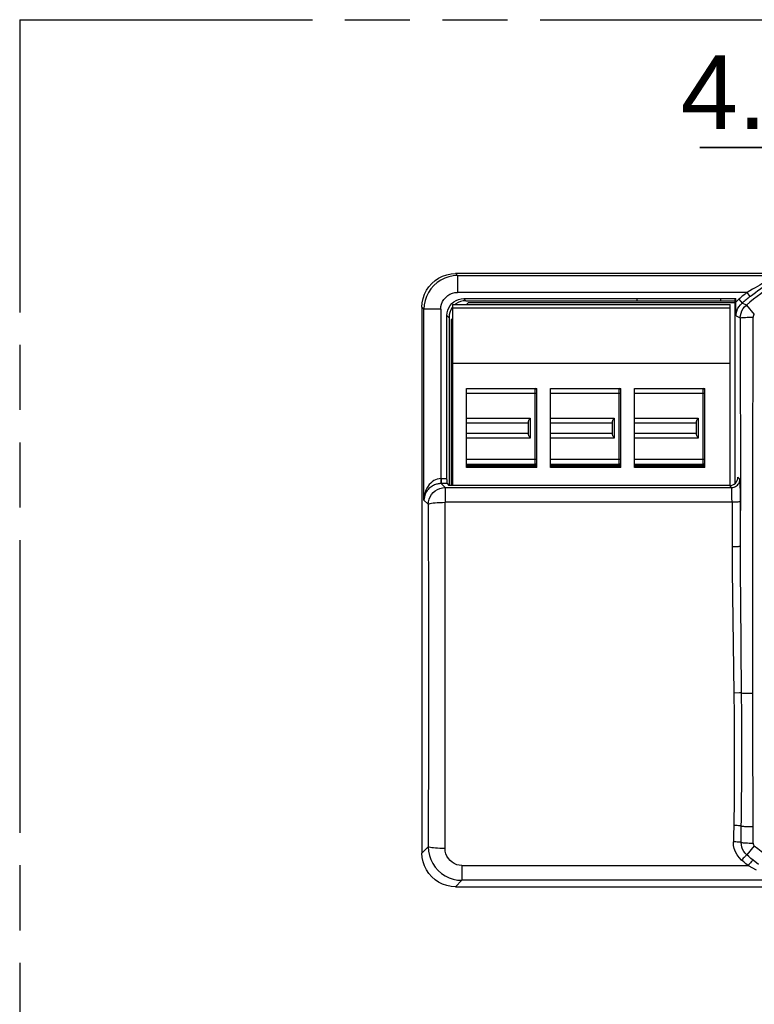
# Model space of a CAD drawing. Header units: millimetres. Extents: x 0 to 210, y 0 to 297.
# Tile 4 of 13: x 50 to 72, y 153 to 183. Entities that reach past the tile are written whole.
import ezdxf
from ezdxf.enums import TextEntityAlignment as Align

# ---------------------------------------------------------------- set-up
doc = ezdxf.new("R2010")
doc.units = ezdxf.units.MM
doc.header["$LTSCALE"] = 19.36
doc.linetypes.add('PHANTOM', pattern=[0.8, 0.45, -0.05, 0.1, -0.05, 0.1, -0.05])
doc.layers.get('0').update_dxf_attribs({"linetype": 'CONTINUOUS'})
doc.layers.add('DEFAULT_3', color=7, linetype='PHANTOM')
doc.layers.add('Z_DIM_2D', color=7, linetype='CONTINUOUS')
doc.styles.add('TEXTSTYLE_3', font='helveticaneueltw1g-ltcn.otf')
doc.dimstyles.new('DIMSTYLE_3', dxfattribs={"dimtxt": 2.2, "dimasz": 3.5, "dimexe": 1.5, "dimexo": 0, "dimgap": 0.55, "dimtad": 1, "dimdec": 3, "dimlfac": 2, "dimdsep": 46, "dimtxsty": 'TEXTSTYLE_3', "dimcen": 0.09, "dimclrt": 5, "dimadec": 0, "dimazin": 0, "dimtp": 0.1, "dimtm": 0.1, "dimtfac": 1, "dimtdec": 3, "dimtofl": 0, "dimtmove": 0, "dimatfit": 3, "dimfxl": 0, "dimtolj": 1, "dimarcsym": 0})

# ---------------------------------------------------------------- blocks, each defined once
blk = doc.blocks.new('*D3')
at = {"layer": 'Z_DIM_2D', "color": 2, "linetype": 'Continuous'}
for p, q in [((75.55, 177.875), (75.55, 180.372)), ((77.65, 177.875), (77.65, 180.372)), ((75.55, 178.872), (70.379, 178.872)), ((70.379, 178.872), (76.6, 178.872)), ((82.65, 178.872), (76.6, 178.872)), ((77.65, 178.872), (82.65, 178.872))]:
    blk.add_line(p, q, dxfattribs=at)
at = {"layer": 'Z_DIM_2D', "color": 5, "linetype": 'Continuous', "style": 'TEXTSTYLE_3'}
blk.add_text('4.2', height=2.2, dxfattribs=at).set_placement((74.073, 179.422), align=Align.RIGHT)
blk = doc.blocks.new('_NONE')

msp = doc.modelspace()

# ---------------------------------------------------------------- linework, layer by layer
at = {"color": 9, "linetype": 'Continuous'}
for p, q in [((63.16284, 175.06201), (63.09985, 175.125)), ((63.16284, 175.06201), (63.16284, 174.56209)), ((63.16284, 175.06201), (72.87429, 175.06201)), ((71.78377, 174.56208), (63.16284, 174.56208)), ((63.40938, 174.31494), (63.3463, 174.37802)), ((71.87655, 174.44425), (71.78377, 174.56209)), ((71.87655, 174.44425), (71.88278, 174.44915)), ((62.1, 174.12515), (62.16299, 174.06216)), ((71.275, 174.09865), (63.025, 174.09865)), ((71.53567, 174.36078), (71.63186, 174.24571)), ((71.76111, 174.18799), (71.63185, 174.24571)), ((71.76111, 174.18799), (71.99584, 173.90385)), ((62.16299, 168.38365), (62.16299, 174.06216)), ((62.66291, 174.06216), (62.16299, 174.06216)), ((62.6629, 174.06209), (62.6629, 169.02238)), ((62.84697, 173.87871), (62.91006, 173.81562)), ((71.45257, 173.86214), (71.57963, 173.80253)), ((71.57963, 173.80253), (71.58418, 168.07258)), ((71.95486, 168.74219), (71.9594, 173.82658)), ((65.525, 171.55), (63.425, 171.55)), ((65.475, 169.45), (65.475, 171.7)), ((68.025, 171.55), (65.925, 171.55)), ((67.975, 169.45), (67.975, 171.7)), ((70.525, 171.55), (68.425, 171.55)), ((70.475, 169.45), (70.475, 171.7)), ((63.425, 170.825), (65.325, 170.825)), ((65.325, 170.825), (65.325, 170.225)), ((65.925, 170.825), (67.825, 170.825)), ((67.825, 170.825), (67.825, 170.225)), ((68.425, 170.825), (70.325, 170.825)), ((70.325, 170.825), (70.325, 170.225)), ((65.325, 170.225), (63.425, 170.225)), ((67.825, 170.225), (65.925, 170.225)), ((70.325, 170.225), (68.425, 170.225)), ((63.425, 169.6), (65.525, 169.6)), ((65.525, 169.41), (63.425, 169.41)), ((63.425, 169.39), (65.525, 169.39)), ((65.925, 169.6), (68.025, 169.6)), ((68.025, 169.41), (65.925, 169.41)), ((65.925, 169.39), (68.025, 169.39)), ((68.425, 169.6), (70.525, 169.6)), ((70.525, 169.41), (68.425, 169.41)), ((68.425, 169.39), (70.525, 169.39)), ((62.6629, 169.02238), (62.84667, 169.0224)), ((62.66291, 169.02231), (62.66549, 168.87236)), ((62.67406, 168.87243), (62.66549, 168.87235)), ((62.67406, 169.0224), (62.67406, 168.87243)), ((62.79077, 168.75572), (62.67406, 168.87243)), ((62.84924, 168.87243), (62.67406, 168.87243)), ((71.25895, 168.81609), (71.31932, 168.75572)), ((71.56928, 169.00568), (71.50891, 169.06605)), ((71.5802, 168.64851), (71.57782, 168.81273)), ((62.79077, 168.75572), (62.79077, 168.31598)), ((62.79077, 168.75572), (71.31932, 168.75572)), ((71.58168, 168.45287), (71.5802, 168.64851)), ((71.95319, 165.67133), (71.95486, 168.74219)), ((62.16299, 168.38365), (62.29085, 168.25579)), ((62.29085, 168.25579), (62.29574, 164.86444)), ((62.79571, 164.88669), (62.79076, 168.31598)), ((71.33241, 168.31598), (62.79077, 168.31598)), ((71.33241, 168.31598), (71.33127, 168.45403)), ((71.33346, 168.31598), (71.33391, 166.98782)), ((71.58706, 166.18408), (71.58168, 168.45287)), ((71.59205, 165.40692), (71.58706, 166.18408)), ((71.95607, 162.14861), (71.95319, 165.67133)), ((71.61607, 162.64128), (71.59205, 165.40692)), ((62.29574, 164.86444), (62.29613, 161.46153)), ((62.79609, 161.44573), (62.79571, 164.88669)), ((71.5537, 162.64094), (71.38639, 162.63917)), ((71.9594, 158.17341), (71.95607, 162.14861)), ((62.29613, 161.46153), (62.29199, 158.06684)), ((62.79191, 158.01306), (62.79609, 161.44573)), ((71.60739, 158.18902), (71.61855, 159.35162)), ((62.29199, 158.06684), (62.1, 157.87485)), ((71.99584, 158.09615), (71.77113, 157.82413)), ((71.68195, 157.6135), (71.61822, 157.66779)), ((71.83387, 157.77127), (71.77113, 157.82413)), ((71.89707, 157.71891), (71.83387, 157.77127)), ((71.96072, 157.66706), (71.89707, 157.71891)), ((72.12192, 157.53738), (71.96072, 157.66706)), ((63.29085, 157.50654), (63.29085, 157.066)), ((63.29085, 157.50654), (71.81088, 157.50654)), ((71.74617, 157.55975), (71.68195, 157.6135)), ((71.81088, 157.50654), (71.74617, 157.55975)), ((71.81088, 157.50654), (72.04759, 157.3766)), ((63.09985, 156.875), (63.29085, 157.066)), ((72.91436, 157.066), (63.29085, 157.066))]:
    msp.add_line(p, q, dxfattribs=at)
at = {"color": 7, "linetype": 'Continuous'}
for p, q in [((72.32823, 175.125), (63.09988, 175.125)), ((63.34659, 174.37833), (71.45, 174.37833)), ((68.5, 174.37833), (68.5, 174.31494)), ((71, 174.31494), (71, 174.37833)), ((71.42644, 168.89849), (71.42644, 174.37833)), ((71.45002, 174.24671), (71.45, 174.37833)), ((62.1, 174.12512), (62.1, 157.87488)), ((62.94215, 174.17228), (62.99317, 174.23184)), ((63.025, 174.13216), (63.00538, 174.10925)), ((63.025, 168.81609), (63.025, 174.2)), ((63.025, 174.2), (71.275, 174.2)), ((63.11576, 174.21963), (63.09284, 174.2)), ((63.18259, 174.26044), (63.11576, 174.21963)), ((63.40938, 174.31494), (71.42644, 174.31494)), ((63.425, 174.2), (63.475, 174.25)), ((71.42644, 174.25), (63.475, 174.25)), ((71.275, 168.81609), (71.275, 174.2)), ((71.45045, 174.12354), (71.45002, 174.24671)), ((71.45257, 173.86214), (71.45045, 174.12354)), ((62.84672, 168.99295), (62.84667, 173.87841)), ((62.91006, 173.81562), (62.91006, 168.81609)), ((62.975, 173.75), (63.025, 173.8)), ((62.975, 173.75), (62.975, 168.81609)), ((71.275, 172.45), (63.025, 172.45)), ((63.425, 169.35), (63.425, 171.7)), ((63.425, 171.7), (65.525, 171.7)), ((65.525, 169.35), (65.525, 171.7)), ((65.925, 169.35), (65.925, 171.7)), ((65.925, 171.7), (68.025, 171.7)), ((68.025, 169.35), (68.025, 171.7)), ((68.425, 169.35), (68.425, 171.7)), ((68.425, 171.7), (70.525, 171.7)), ((70.525, 169.35), (70.525, 171.7)), ((65.275, 170.675), (63.425, 170.675)), ((65.275, 170.3368), (65.275, 170.7132)), ((67.775, 170.675), (65.925, 170.675)), ((67.775, 170.3368), (67.775, 170.7132)), ((70.275, 170.675), (68.425, 170.675)), ((70.275, 170.3368), (70.275, 170.7132)), ((63.425, 170.375), (65.275, 170.375)), ((65.925, 170.375), (67.775, 170.375)), ((68.425, 170.375), (70.275, 170.375)), ((63.425, 169.45), (65.525, 169.45)), ((65.925, 169.45), (68.025, 169.45)), ((68.425, 169.45), (70.525, 169.45)), ((65.525, 169.35), (63.425, 169.35)), ((68.025, 169.35), (65.925, 169.35)), ((70.525, 169.35), (68.425, 169.35)), ((62.84672, 168.99295), (62.8471, 168.93993)), ((62.84924, 168.87243), (62.90558, 168.81609)), ((71.25895, 168.81609), (62.90558, 168.81609)), ((71.42644, 168.89849), (71.42672, 168.88168)), ((63.09988, 156.875), (72.32823, 156.875))]:
    msp.add_line(p, q, dxfattribs=at)
for points in [[(62.1, 174.12512), (62.10881, 174.25676), (62.13407, 174.38398), (62.17622, 174.5078), (62.23396, 174.62514), (62.30671, 174.73381), (62.39285, 174.83219), (62.49124, 174.91832), (62.59991, 174.99106), (62.71724, 175.0488), (62.84105, 175.09093), (62.96825, 175.11619), (63.09988, 175.125)], [(71.88278, 174.44915), (71.9535, 174.50433), (72.02933, 174.56258), (72.10458, 174.61944), (72.17754, 174.6737), (72.24684, 174.72447), (72.31194, 174.7715), (72.37168, 174.81411), (72.42656, 174.8528)], [(62.99317, 174.23184), (63.05274, 174.28286), (63.11967, 174.32375), (63.1921, 174.35386), (63.26746, 174.37191), (63.34661, 174.37833)], [(62.84667, 173.87839), (62.85309, 173.95755), (62.87114, 174.03292), (62.90126, 174.10534), (62.94215, 174.17228)], [(63.00538, 174.10925), (62.96457, 174.04242), (62.9345, 173.97009), (62.91647, 173.89477), (62.91006, 173.81562)], [(63.40938, 174.31494), (63.33024, 174.30853), (63.25492, 174.29051), (63.18259, 174.26044)], [(65.275, 170.7132), (65.27692, 170.7276), (65.28198, 170.74281), (65.28865, 170.75804), (65.29738, 170.77572), (65.30977, 170.79831), (65.325, 170.825)], [(67.775, 170.7132), (67.77692, 170.7276), (67.78198, 170.74281), (67.78865, 170.75804), (67.79738, 170.77572), (67.80977, 170.79831), (67.825, 170.825)], [(70.275, 170.7132), (70.27692, 170.7276), (70.28198, 170.74281), (70.28865, 170.75804), (70.29738, 170.77572), (70.30977, 170.79831), (70.325, 170.825)], [(65.325, 170.225), (65.30999, 170.25132), (65.29767, 170.27374), (65.28888, 170.29147), (65.2821, 170.30685), (65.27695, 170.32222), (65.275, 170.3368)], [(67.825, 170.225), (67.80999, 170.25132), (67.79767, 170.27374), (67.78888, 170.29147), (67.7821, 170.30685), (67.77695, 170.32222), (67.775, 170.3368)], [(70.325, 170.225), (70.30999, 170.25132), (70.29767, 170.27374), (70.28888, 170.29147), (70.2821, 170.30685), (70.27695, 170.32222), (70.275, 170.3368)], [(62.8471, 168.93993), (62.84742, 168.91727), (62.84781, 168.89867), (62.84825, 168.88459), (62.84873, 168.87594), (62.84924, 168.87243)], [(63.09988, 156.875), (62.96824, 156.88381), (62.84102, 156.90907), (62.7172, 156.95122), (62.59986, 157.00896), (62.49119, 157.08171), (62.39281, 157.16785), (62.30668, 157.26624), (62.23394, 157.37491), (62.1762, 157.49224), (62.13407, 157.61605), (62.10881, 157.74325), (62.1, 157.87488)]]:
    msp.add_lwpolyline(points, dxfattribs=at)
at = {"color": 9, "linetype": 'Continuous'}
for points in [[(63.16284, 175.06201), (63.03234, 175.05344), (62.90407, 175.02791), (62.78023, 174.98586), (62.66294, 174.92801), (62.55421, 174.85535), (62.45588, 174.76912), (62.36965, 174.67079), (62.29699, 174.56205), (62.23914, 174.44477), (62.19709, 174.32093), (62.17156, 174.19266), (62.16299, 174.06216)], [(72.28041, 174.8476), (72.22046, 174.81467), (72.15662, 174.77919), (72.08902, 174.74107), (72.01777, 174.70035), (71.94304, 174.65692), (71.78377, 174.56209)], [(62.6629, 174.06209), (62.66941, 174.14157), (62.68751, 174.21708), (62.71766, 174.28943), (62.75851, 174.35618), (62.80938, 174.41557), (62.86877, 174.46645), (62.93552, 174.50731), (63.00786, 174.53746), (63.08336, 174.55557), (63.16284, 174.56208)], [(71.53567, 174.36078), (71.52028, 174.3475), (71.50533, 174.33376), (71.4908, 174.31956), (71.47673, 174.3049), (71.46313, 174.28982), (71.45, 174.27431)], [(71.45257, 173.86209), (71.45781, 173.93435), (71.47366, 174.00583), (71.4996, 174.07385), (71.53514, 174.13737), (71.5798, 174.19536), (71.63185, 174.24571)], [(71.57965, 173.80253), (71.58499, 173.87562), (71.60098, 173.94713), (71.62725, 174.01554), (71.66325, 174.07938), (71.70818, 174.13728), (71.76113, 174.18797)], [(71.57963, 173.80254), (71.58516, 173.80614), (71.59952, 173.80966), (71.62167, 173.81293), (71.65127, 173.81596), (71.68847, 173.81876), (71.73257, 173.82124), (71.78284, 173.82332), (71.83832, 173.82494), (71.89804, 173.82605), (71.9594, 173.82659)], [(71.99584, 173.90385), (71.98519, 173.89352), (71.9763, 173.88202), (71.96911, 173.86921), (71.96381, 173.85552), (71.96059, 173.84135), (71.9594, 173.82658)], [(62.66291, 169.02231), (62.61204, 169.01805), (62.56032, 169.00641), (62.50815, 168.98733), (62.45697, 168.96101), (62.40794, 168.92721), (62.36219, 168.88718), (62.32116, 168.84231), (62.28406, 168.79198), (62.25068, 168.73585), (62.22182, 168.67459), (62.19815, 168.60877), (62.17998, 168.5383), (62.16793, 168.46327), (62.16299, 168.38365)], [(62.66549, 168.87235), (62.63968, 168.87126), (62.61344, 168.86881), (62.58693, 168.86495), (62.56003, 168.85958), (62.53269, 168.85257), (62.50499, 168.84381), (62.47696, 168.83315), (62.44876, 168.82049), (62.42053, 168.80571), (62.39246, 168.7887), (62.36476, 168.76936), (62.33762, 168.7476), (62.31132, 168.72335), (62.28605, 168.69651), (62.26212, 168.66701), (62.23974, 168.63465), (62.21917, 168.59912), (62.20102, 168.56068), (62.18582, 168.51947), (62.17411, 168.47592), (62.16639, 168.43055), (62.16299, 168.38365)], [(71.31932, 168.75572), (71.3586, 168.75883), (71.3963, 168.76789), (71.43136, 168.78227), (71.46377, 168.80173), (71.49338, 168.82633), (71.51915, 168.85558), (71.54034, 168.88899), (71.55614, 168.92578), (71.56594, 168.96499), (71.56928, 169.00568)], [(71.57782, 168.81273), (71.57635, 168.87865), (71.57472, 168.93173), (71.57298, 168.97125), (71.57117, 168.99573), (71.56928, 169.00568)], [(62.29085, 168.25579), (62.29703, 168.334), (62.31536, 168.41028), (62.34541, 168.48275), (62.38641, 168.54964), (62.43738, 168.60929), (62.49705, 168.66024), (62.56396, 168.70123), (62.63643, 168.73125), (62.71266, 168.74955), (62.79077, 168.75572)], [(71.33127, 168.45403), (71.33034, 168.51763), (71.32919, 168.57583), (71.32785, 168.62743), (71.32634, 168.67139), (71.3247, 168.70681), (71.32296, 168.73298), (71.32117, 168.74938), (71.31932, 168.75572)], [(62.29085, 168.25579), (62.29827, 168.26515), (62.31727, 168.27414), (62.34664, 168.28251), (62.38589, 168.29027), (62.43517, 168.29736), (62.49346, 168.30356), (62.55983, 168.30869), (62.63273, 168.31257), (62.71032, 168.31503), (62.79077, 168.31598)], [(71.58204, 168.34608), (71.5784, 168.34145), (71.56874, 168.33687), (71.55343, 168.33255), (71.53285, 168.32856), (71.50744, 168.32499), (71.47784, 168.32193), (71.44474, 168.31944), (71.40888, 168.31759), (71.37086, 168.31643), (71.33241, 168.31598)], [(71.33391, 166.98782), (71.33809, 166.27168), (71.34468, 165.55186), (71.38646, 162.63917)], [(71.58453, 167.01057), (71.58086, 167.00706), (71.5713, 167.00363), (71.55659, 167.00046), (71.53696, 166.99753), (71.51231, 166.99485), (71.48313, 166.99251), (71.44994, 166.99057), (71.41344, 166.98911), (71.3743, 166.98817), (71.33437, 166.98782)], [(71.38646, 162.63917), (71.39404, 161.9786), (71.39843, 161.31916), (71.3997, 160.66101), (71.39766, 160.00429), (71.3921, 159.34915)], [(71.61607, 162.64128), (71.59962, 162.64123), (71.5537, 162.64094)], [(71.61855, 159.35162), (71.6224, 160.01986), (71.62381, 160.68304), (71.62301, 161.34107), (71.62039, 161.99383), (71.61608, 162.64127)], [(71.61608, 162.64127), (71.64083, 162.63953), (71.67208, 162.6379), (71.70868, 162.63646), (71.75036, 162.6352), (71.79688, 162.63414), (71.84727, 162.6333), (71.90075, 162.63272), (71.95553, 162.63241)], [(71.3921, 159.34915), (71.37625, 158.29053), (71.37479, 158.20953)], [(71.61269, 158.67833), (71.59602, 158.68157), (71.57474, 158.68464), (71.54971, 158.68742), (71.52126, 158.68988), (71.48988, 158.69196), (71.45602, 158.69365), (71.41991, 158.69493), (71.38305, 158.69572)], [(71.61268, 158.67833), (71.63786, 158.67544), (71.66974, 158.67275), (71.70713, 158.67037), (71.74974, 158.6683), (71.79729, 158.66656), (71.84877, 158.66522), (71.90335, 158.6643), (71.95915, 158.66384)], [(62.79191, 158.01306), (62.71478, 158.01385), (62.63952, 158.0159), (62.56991, 158.01907), (62.50559, 158.02329), (62.44666, 158.02859), (62.39513, 158.03486), (62.35256, 158.04199), (62.32036, 158.04984), (62.29977, 158.05827), (62.29199, 158.06687)], [(62.29199, 158.06685), (62.30047, 157.93602), (62.32592, 157.80757), (62.36783, 157.68374), (62.42553, 157.56644), (62.49821, 157.45743), (62.58452, 157.35887), (62.68278, 157.27261), (62.79141, 157.19995), (62.90872, 157.14206), (63.03254, 157.10002), (63.16064, 157.07454), (63.29085, 157.066)], [(63.29085, 157.50654), (63.21221, 157.51298), (63.13731, 157.53106), (63.06535, 157.5612), (62.99877, 157.60216), (62.9394, 157.65332), (62.88839, 157.71323), (62.84727, 157.78077), (62.81683, 157.85428), (62.79854, 157.93145), (62.79191, 158.01306)], [(71.60739, 158.18902), (71.59124, 158.19277), (71.57005, 158.19635), (71.54466, 158.19963), (71.51551, 158.20255), (71.48324, 158.20505), (71.44852, 158.20707), (71.41187, 158.20859), (71.37479, 158.20954)], [(71.61822, 157.66779), (71.54509, 157.74073), (71.48451, 157.82165), (71.43602, 157.91154), (71.40097, 158.00745), (71.38071, 158.10645), (71.37479, 158.20953)], [(71.77114, 157.82415), (71.72235, 157.87277), (71.68119, 157.92792), (71.64856, 157.9884), (71.62511, 158.05297), (71.61126, 158.12031), (71.60741, 158.18902)], [(71.60741, 158.18902), (71.63182, 158.18592), (71.66345, 158.18303), (71.70104, 158.18046), (71.74428, 158.17822), (71.79286, 158.17634), (71.84571, 158.17489), (71.90191, 158.1739), (71.9594, 158.17341)], [(71.9594, 158.17341), (71.96059, 158.15864), (71.96381, 158.14447), (71.96911, 158.13078), (71.97631, 158.11798), (71.98519, 158.10648), (71.99584, 158.09616)], [(71.77114, 157.82415), (71.7606, 157.81599), (71.74671, 157.80373), (71.73004, 157.78785), (71.71088, 157.76865), (71.68964, 157.74655), (71.66678, 157.72201), (71.64265, 157.69539), (71.61822, 157.66779)], [(71.96072, 157.66706), (71.95089, 157.65935), (71.93774, 157.64734), (71.92187, 157.6316), (71.90343, 157.6123), (71.88255, 157.58955), (71.85977, 157.5639), (71.83554, 157.53584), (71.81088, 157.50654)]]:
    msp.add_lwpolyline(points, dxfattribs=at)
for radius, start, end in [(10.62042, 123.657349, 129.559229), (10.8974, 128.214591, 129.894506), (10.74743, 128.214578, 129.894566), (10.25187, 230.440756, 236.342286)]:
    msp.add_arc((78.525, 166), radius, start, end, dxfattribs=at)
at = {"color": 7, "linetype": 'Continuous'}
for centre, start, end in [((65.475, 171.65), 0, 90), ((67.975, 171.65), 0, 90), ((70.475, 171.65), 0, 90), ((65.475, 169.5), 270, 360), ((67.975, 169.5), 270, 360), ((70.475, 169.5), 270, 360)]:
    msp.add_arc(centre, 0.05, start, end, dxfattribs=at)
msp.add_ellipse((71.25887, 169.06613), major_axis=(-0.17683, 0.17683), ratio=0.99969546, start_param=2.35634678, end_param=3.92683852, dxfattribs=at)
at = {"layer": 'DEFAULT_3', "color": 91, "linetype": 'PHANTOM', "true_color": 0x80ff80}
for q in [(50.12864, 132.68), (150.12864, 182.68)]:
    msp.add_line((50.12864, 182.68), q, dxfattribs=at)

# ---------------------------------------------------------------- dimensions: what is measured, and where the dimension line sits
at = {"layer": 'Z_DIM_2D', "color": 2, "linetype": 'Continuous'}
dim = msp.add_linear_dim(base=(77.65, 178.87209), p1=(75.55, 180.37209), p2=(77.65, 180.37209), dimstyle='DIMSTYLE_3', override={"dimblk1": 'NONE', "dimblk2": 'NONE', "dimsah": 1}, dxfattribs=at)
dim.commit()
dim.dimension.update_dxf_attribs({"geometry": '*D3', "text_midpoint": (72.20121, 178.87209), "dimtype": 160})

doc.saveas('drawing.dxf')
